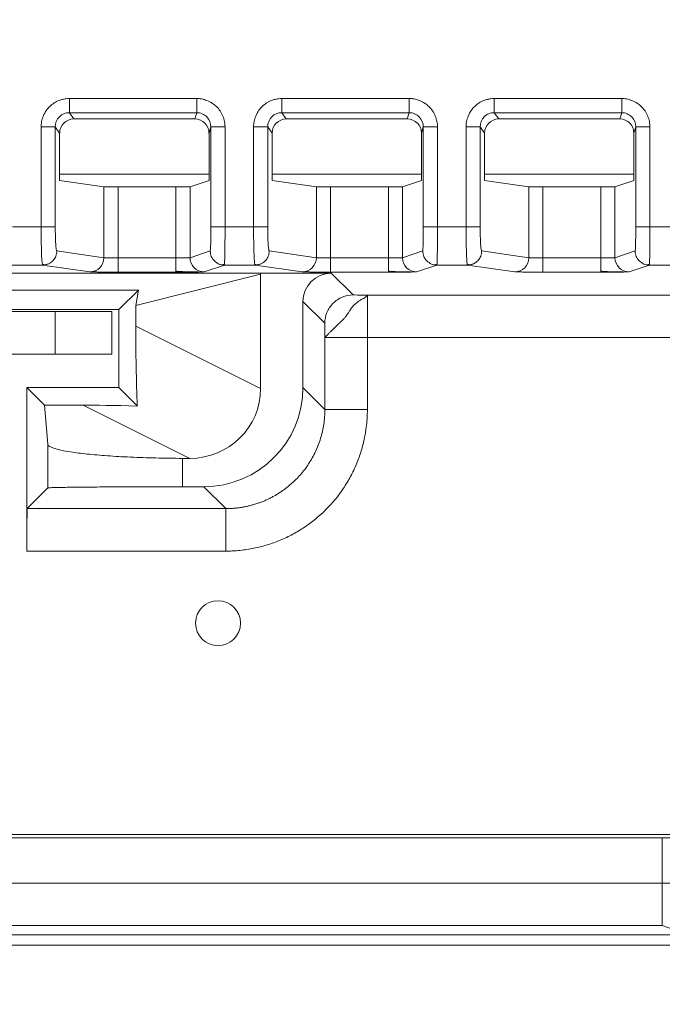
# Model space of a CAD drawing. Header units: millimetres. Extents: x 0 to 594, y 0 to 420.
# Tile 29 of 76: x 134 to 143, y 229 to 243. Entities that reach past the tile are written whole.
import ezdxf

# ---------------------------------------------------------------- set-up
doc = ezdxf.new("R2010")
doc.units = ezdxf.units.MM
doc.styles.add('SLDTEXTSTYLE1', font='TXT', dxfattribs={"width": 0.605})
doc.dimstyles.new('SLDDIMSTYLE0', dxfattribs={"dimtxt": 2.568319, "dimasz": 3.3, "dimexe": 0, "dimexo": 0.0625, "dimgap": 0.64208, "dimtad": 1, "dimdec": 1, "dimlfac": 5, "dimrnd": 1e-09, "dimzin": 12, "dimdsep": 46, "dimtxsty": 'SLDTEXTSTYLE1', "dimsah": 1, "dimcen": 0.09, "dimadec": 0, "dimazin": 3, "dimtfac": 1, "dimtdec": 1, "dimtofl": 0, "dimtmove": 0, "dimatfit": 3, "dimfxl": 1, "dimfrac": 2, "dimtolj": 1, "dimtzin": 12, "dimarcsym": 0})
doc.dimstyles.new('SLDDIMSTYLE3', dxfattribs={"dimtxt": 2.568319, "dimasz": 3.3, "dimexe": 0, "dimexo": 0.0625, "dimgap": 0.64208, "dimtad": 1, "dimdec": 1, "dimlfac": 5, "dimrnd": 1e-09, "dimzin": 12, "dimdsep": 46, "dimtxsty": 'SLDTEXTSTYLE1', "dimsah": 1, "dimcen": 0.09, "dimadec": 0, "dimazin": 3, "dimtfac": 1, "dimtdec": 1, "dimtmove": 0, "dimatfit": 0, "dimfxl": 1, "dimfrac": 2, "dimtolj": 1, "dimtzin": 12, "dimarcsym": 0})

# ---------------------------------------------------------------- blocks, each defined once
blk = doc.blocks.new('_D_10')
at = {"color": 7, "linetype": 'Continuous', "lineweight": 0}
for p, q in [((115.707, 238.306), (115.707, 208.509)), ((108.707, 234.509), (108.707, 208.509)), ((133.961, 214.042), (133.373, 214.042)), ((133.373, 214.042), (133.373, 210.097)), ((140.33, 214.042), (140.918, 214.042)), ((140.918, 214.042), (140.918, 210.097)), ((133.373, 210.097), (133.961, 210.097)), ((140.918, 210.097), (140.33, 210.097)), ((108.707, 209.509), (102.307, 209.509)), ((115.707, 209.509), (108.707, 209.509)), ((115.707, 209.509), (142.339, 209.509))]:
    blk.add_line(p, q, dxfattribs=at)
for points in [[(108.707, 209.509), (105.407, 210.009), (105.407, 209.009)], [(115.707, 209.509), (119.007, 209.009), (119.007, 210.009)]]:
    blk.add_solid(points, dxfattribs=at)
at = {"color": 7, "linetype": 'Continuous', "lineweight": 0, "char_height": 2.6458, "attachment_point": 1, "style": 'SLDTEXTSTYLE1'}
for s, insert in [('35', (135.186, 218.04)), ('1,4', (134.696, 213.508))]:
    blk.add_mtext(s, dxfattribs=dict(at, insert=insert))
blk = doc.blocks.new('_D_12')
at = {"color": 7, "linetype": 'Continuous', "lineweight": 0}
for p, q in [((184.665, 230.163), (184.665, 236.563)), ((162.794, 230.163), (185.665, 230.163)), ((184.665, 230.163), (184.665, 225.009)), ((115.707, 225.009), (185.665, 225.009)), ((184.665, 225.009), (184.665, 212.459)), ((180.133, 218.584), (180.133, 219.171)), ((180.133, 219.171), (184.077, 219.171)), ((184.077, 219.171), (184.077, 218.584)), ((180.133, 215.154), (180.133, 214.566)), ((184.077, 214.566), (184.077, 215.154)), ((180.133, 214.566), (184.077, 214.566))]:
    blk.add_line(p, q, dxfattribs=at)
for points in [[(184.665, 230.163), (185.165, 233.463), (184.165, 233.463)], [(184.665, 225.009), (184.165, 221.709), (185.165, 221.709)]]:
    blk.add_solid(points, dxfattribs=at)
at = {"color": 7, "linetype": 'Continuous', "lineweight": 0, "attachment_point": 1, "rotation": 90, "style": 'SLDTEXTSTYLE1'}
for s, insert, char_height in [('25,8', (176.135, 213.439), 2.6458), ('1', (180.667, 215.889), 2.646)]:
    blk.add_mtext(s, dxfattribs=dict(at, insert=insert, char_height=char_height))
blk = doc.blocks.new('_D_15')
at = {"color": 7, "linetype": 'Continuous', "lineweight": 0}
for p, q in [((107.707, 372.909), (185.665, 372.909)), ((184.665, 230.163), (184.665, 372.909)), ((180.133, 305.701), (180.133, 306.289)), ((180.133, 306.289), (184.077, 306.289)), ((184.077, 306.289), (184.077, 305.701)), ((180.133, 297.371), (180.133, 296.783)), ((184.077, 296.783), (184.077, 297.371)), ((180.133, 296.783), (184.077, 296.783)), ((162.794, 230.163), (185.665, 230.163))]:
    blk.add_line(p, q, dxfattribs=at)
for points in [[(184.665, 372.909), (184.165, 369.609), (185.165, 369.609)], [(184.665, 230.163), (185.165, 233.463), (184.165, 233.463)]]:
    blk.add_solid(points, dxfattribs=at)
at = {"color": 7, "linetype": 'Continuous', "lineweight": 0, "char_height": 2.6458, "attachment_point": 1, "rotation": 90, "style": 'SLDTEXTSTYLE1'}
for s, insert in [('713,7', (176.135, 297.126)), ('28,1', (180.667, 298.106))]:
    blk.add_mtext(s, dxfattribs=dict(at, insert=insert))

msp = doc.modelspace()

# ---------------------------------------------------------------- linework, layer by layer
at = {"color": 7, "linetype": 'Continuous', "lineweight": 15}
for p, q in [((134.608, 242.116), (136.407, 242.116)), ((134.608, 242.116), (134.608, 241.916)), ((136.407, 242.116), (136.407, 241.916)), ((137.608, 242.116), (139.407, 242.116)), ((137.608, 242.116), (137.608, 241.916)), ((139.407, 242.116), (139.407, 241.916)), ((140.608, 242.116), (142.407, 242.116)), ((140.608, 242.116), (140.608, 241.916)), ((142.407, 242.116), (142.407, 241.916)), ((134.608, 241.916), (136.407, 241.916)), ((134.671, 241.827), (134.608, 241.916)), ((136.407, 241.916), (136.38, 241.827)), ((137.608, 241.916), (139.407, 241.916)), ((137.671, 241.827), (137.608, 241.916)), ((139.407, 241.916), (139.38, 241.827)), ((140.608, 241.916), (142.407, 241.916)), ((140.671, 241.827), (140.608, 241.916)), ((142.407, 241.916), (142.38, 241.827)), ((134.671, 241.827), (136.38, 241.827)), ((137.671, 241.827), (139.38, 241.827)), ((140.671, 241.827), (142.38, 241.827)), ((134.21, 240.304), (134.21, 241.716)), ((134.21, 241.716), (134.409, 241.716)), ((134.409, 240.304), (134.409, 241.716)), ((134.471, 241.628), (134.409, 241.716)), ((134.471, 240.958), (134.471, 241.628)), ((136.606, 241.715), (136.58, 241.627)), ((136.58, 240.958), (136.58, 241.627)), ((136.806, 241.715), (136.606, 241.715)), ((136.606, 241.715), (136.606, 240.304)), ((136.806, 241.715), (136.806, 240.304)), ((137.21, 240.304), (137.21, 241.716)), ((137.21, 241.716), (137.409, 241.716)), ((137.409, 240.304), (137.409, 241.716)), ((137.471, 241.628), (137.409, 241.716)), ((137.471, 240.958), (137.471, 241.628)), ((139.606, 241.715), (139.58, 241.627)), ((139.58, 240.958), (139.58, 241.627)), ((139.806, 241.715), (139.606, 241.715)), ((139.606, 241.715), (139.606, 240.304)), ((139.806, 241.715), (139.806, 240.304)), ((140.21, 240.304), (140.21, 241.716)), ((140.21, 241.716), (140.409, 241.716)), ((140.409, 240.304), (140.409, 241.716)), ((140.471, 241.628), (140.409, 241.716)), ((140.471, 240.958), (140.471, 241.628)), ((142.606, 241.715), (142.58, 241.627)), ((142.58, 240.958), (142.58, 241.627)), ((142.806, 241.715), (142.606, 241.715)), ((142.606, 241.715), (142.606, 240.304)), ((142.806, 241.715), (142.806, 240.304)), ((136.58, 241.048), (134.471, 241.048)), ((139.58, 241.048), (137.471, 241.048)), ((142.58, 241.048), (140.471, 241.048)), ((134.471, 240.958), (135.096, 240.869)), ((136.58, 240.958), (136.312, 240.869)), ((137.471, 240.958), (138.096, 240.869)), ((139.58, 240.958), (139.312, 240.869)), ((140.471, 240.958), (141.096, 240.869)), ((142.58, 240.958), (142.312, 240.869)), ((135.096, 240.869), (135.096, 239.869)), ((135.295, 240.867), (135.295, 239.865)), ((136.113, 240.867), (135.295, 240.867)), ((136.113, 240.867), (136.113, 239.865)), ((136.312, 240.869), (136.312, 239.869)), ((138.096, 240.869), (138.096, 239.869)), ((138.295, 240.867), (138.295, 239.865)), ((139.113, 240.867), (138.295, 240.867)), ((139.113, 240.867), (139.113, 239.865)), ((139.312, 240.869), (139.312, 239.869)), ((141.096, 240.869), (141.096, 239.869)), ((141.295, 240.867), (141.295, 239.865)), ((142.113, 240.867), (141.295, 240.867)), ((142.113, 240.867), (142.113, 239.865)), ((142.312, 240.869), (142.312, 239.869)), ((133.806, 240.304), (134.21, 240.304)), ((136.806, 240.304), (136.606, 240.304)), ((136.806, 240.304), (137.21, 240.304)), ((139.806, 240.304), (139.606, 240.304)), ((139.806, 240.304), (140.21, 240.304)), ((142.806, 240.304), (142.606, 240.304)), ((142.806, 240.304), (143.21, 240.304)), ((135.096, 239.869), (134.43, 239.964)), ((136.597, 239.964), (136.312, 239.869)), ((138.096, 239.869), (137.43, 239.964)), ((139.597, 239.964), (139.312, 239.869)), ((141.096, 239.869), (140.43, 239.964)), ((142.597, 239.964), (142.312, 239.869)), ((134.23, 239.764), (134.227, 239.783)), ((135.295, 239.665), (135.295, 239.865)), ((136.113, 239.865), (135.295, 239.865)), ((136.113, 239.665), (136.113, 239.865)), ((137.23, 239.764), (137.227, 239.783)), ((138.295, 239.665), (138.295, 239.865)), ((139.113, 239.865), (138.295, 239.865)), ((139.113, 239.665), (139.113, 239.865)), ((140.23, 239.764), (140.227, 239.783)), ((141.295, 239.665), (141.295, 239.865)), ((142.113, 239.865), (141.295, 239.865)), ((142.113, 239.665), (142.113, 239.865)), ((126.007, 239.65), (137.307, 239.65)), ((133.797, 239.764), (134.23, 239.764)), ((134.896, 239.669), (134.23, 239.764)), ((136.113, 239.665), (135.295, 239.665)), ((136.797, 239.764), (136.512, 239.669)), ((136.799, 239.776), (136.797, 239.764)), ((136.797, 239.764), (137.23, 239.764)), ((137.896, 239.669), (137.23, 239.764)), ((137.307, 239.65), (138.307, 239.65)), ((139.113, 239.665), (138.295, 239.665)), ((138.615, 239.343), (138.307, 239.65)), ((139.797, 239.764), (139.512, 239.669)), ((139.799, 239.776), (139.797, 239.764)), ((139.797, 239.764), (140.23, 239.764)), ((140.896, 239.669), (140.23, 239.764)), ((142.113, 239.665), (141.295, 239.665)), ((142.797, 239.764), (142.512, 239.669)), ((142.799, 239.776), (142.797, 239.764)), ((142.797, 239.764), (143.23, 239.764)), ((137.307, 239.636), (135.545, 239.195)), ((137.307, 239.639), (137.307, 238.021)), ((126.732, 239.41), (135.582, 239.41)), ((135.307, 239.136), (135.582, 239.41)), ((135.582, 239.41), (135.545, 239.195)), ((137.907, 238.036), (137.907, 239.25)), ((138.215, 238.943), (137.907, 239.25)), ((157.216, 239.341), (138.816, 239.341)), ((138.816, 239.341), (138.816, 238.741)), ((127.007, 239.136), (135.307, 239.136)), ((128.107, 239.109), (134.407, 239.109)), ((134.407, 238.509), (134.407, 239.109)), ((134.407, 239.109), (135.207, 239.109)), ((135.207, 238.509), (135.207, 239.109)), ((135.307, 239.136), (135.307, 238.036)), ((135.545, 239.195), (135.545, 238.902)), ((137.307, 238.021), (135.545, 238.902)), ((138.216, 237.727), (138.216, 238.741)), ((138.816, 238.741), (138.216, 238.741)), ((157.216, 238.741), (138.816, 238.741)), ((138.816, 237.727), (138.816, 238.741)), ((134.407, 238.509), (128.107, 238.509)), ((135.207, 238.509), (134.407, 238.509)), ((134.007, 235.727), (134.007, 238.036)), ((134.007, 238.036), (134.256, 237.787)), ((135.307, 238.036), (134.007, 238.036)), ((135.568, 237.775), (135.307, 238.036)), ((137.907, 238.036), (138.216, 237.727)), ((134.805, 237.787), (134.256, 237.787)), ((134.304, 237.234), (134.256, 237.787)), ((136.307, 237.036), (134.805, 237.787)), ((134.304, 236.618), (134.304, 237.234)), ((136.207, 237.036), (136.207, 236.636)), ((136.307, 237.036), (136.207, 237.036)), ((134.013, 236.327), (134.304, 236.618)), ((136.507, 236.636), (136.207, 236.636)), ((136.207, 236.636), (136.207, 236.636)), ((136.507, 236.636), (136.816, 236.327)), ((134.013, 236.327), (136.816, 236.327)), ((134.007, 235.727), (136.816, 235.727)), ((157.216, 231.725), (127.707, 231.725)), ((127.707, 231.681), (142.981, 231.681)), ((142.981, 231.039), (142.981, 231.681)), ((142.981, 230.439), (142.981, 231.039)), ((142.981, 231.039), (143.58, 231.039)), ((143.138, 230.386), (142.981, 230.439)), ((162.703, 230.309), (127.707, 230.309)), ((162.794, 230.163), (127.707, 230.163))]:
    msp.add_line(p, q, dxfattribs=at)
at = {"color": 8, "linetype": 'Continuous', "lineweight": 15}
for p, q in [((127.707, 231.039), (142.981, 231.039)), ((127.707, 230.439), (142.981, 230.439))]:
    msp.add_line(p, q, dxfattribs=at)
at = {"color": 7, "linetype": 'Continuous', "lineweight": 15}
msp.add_circle((136.707, 234.709), 0.317, dxfattribs=at)
for centre, start, end in [((134.896, 239.869), 270.0882, 0.0166), ((136.512, 239.869), 180.0066, 269.976), ((137.896, 239.869), 270.0882, 0.0166), ((139.512, 239.869), 180.0066, 269.976), ((140.896, 239.869), 270.0882, 0.0166), ((142.512, 239.869), 180.0066, 269.976)]:
    msp.add_arc(centre, 0.2, start, end, dxfattribs=at)
for centre, major_axis, ratio, start_param, end_param in [((134.672, 241.627), (-0.115, 0.165), 0.994351, 5.675727, 7.241202), ((136.38, 241.627), (-0.058, -0.192), 0.995856, 1.862759, 3.431274), ((137.672, 241.627), (-0.115, 0.165), 0.994351, 5.675727, 7.241202), ((139.38, 241.627), (-0.058, -0.192), 0.995856, 1.862759, 3.431274), ((140.672, 241.627), (-0.115, 0.165), 0.994351, 5.675727, 7.241202), ((142.38, 241.627), (-0.058, -0.192), 0.995856, 1.862759, 3.431274), ((135.295, 240.869), (0.2, 0), 0.008727, 3.202679, 4.712389), ((136.113, 240.869), (0.2, 0), 0.008727, 4.712389, 6.257005), ((138.295, 240.869), (0.2, 0), 0.008727, 3.202679, 4.712389), ((139.113, 240.869), (0.2, 0), 0.008727, 4.712389, 6.257005), ((141.295, 240.869), (0.2, 0), 0.008727, 3.202679, 4.712389), ((142.113, 240.869), (0.2, 0), 0.008727, 4.712389, 6.257005), ((138.307, 239.25), (-0.283, 0.283), 0.999924, 5.497825, 7.068545), ((135.591, 238.389), (-0.021, 1.128), 0.036703, 1.097616, 2.145155), ((136.288, 238.041), (-0.917, 0.458), 0.9759, 2.044273, 3.595554), ((136.507, 238.036), (0.99, -0.99), 0.999924, 5.497825, 7.068545), ((136.987, 237.691), (2.409, -0.087), 0.016865, 2.201372, 2.705114), ((134.013, 235.727), (0, 0.6), 0.008727, 0.008727, 1.570796), ((142.981, 231.686), (0.6, 0), 0.008727, 4.712389, 6.230825)]:
    msp.add_ellipse(centre, major_axis=major_axis, ratio=ratio, start_param=start_param, end_param=end_param, dxfattribs=at)
for points, knots in [([(134.21, 241.716), (134.21, 241.725), (134.21, 241.742), (134.213, 241.768), (134.217, 241.798), (134.226, 241.831), (134.245, 241.886), (134.278, 241.946), (134.332, 242.008), (134.392, 242.055), (134.455, 242.087), (134.511, 242.105), (134.559, 242.114), (134.592, 242.115), (134.608, 242.116)], [0, 0, 0, 0, 0.041722, 0.08275, 0.123254, 0.185626, 0.249176, 0.399084, 0.51199, 0.638657, 0.766128, 0.844073, 0.921633, 1, 1, 1, 1]), ([(136.407, 242.116), (136.415, 242.116), (136.431, 242.115), (136.455, 242.113), (136.483, 242.109), (136.515, 242.101), (136.567, 242.084), (136.626, 242.053), (136.689, 242.002), (136.739, 241.942), (136.771, 241.881), (136.79, 241.83), (136.799, 241.792), (136.805, 241.754), (136.806, 241.728), (136.806, 241.715)], [0, 0, 0, 0, 0.03894, 0.077386, 0.11548, 0.174397, 0.234168, 0.37707, 0.48817, 0.61855, 0.750792, 0.814173, 0.876702, 0.937597, 1, 1, 1, 1]), ([(137.21, 241.716), (137.21, 241.725), (137.21, 241.742), (137.213, 241.768), (137.217, 241.798), (137.226, 241.831), (137.245, 241.886), (137.278, 241.946), (137.332, 242.008), (137.392, 242.055), (137.455, 242.087), (137.511, 242.105), (137.559, 242.114), (137.592, 242.115), (137.608, 242.116)], [0, 0, 0, 0, 0.041722, 0.08275, 0.123254, 0.185626, 0.249176, 0.399084, 0.51199, 0.638657, 0.766128, 0.844073, 0.921633, 1, 1, 1, 1]), ([(139.407, 242.116), (139.415, 242.116), (139.431, 242.115), (139.455, 242.113), (139.483, 242.109), (139.515, 242.101), (139.567, 242.084), (139.626, 242.053), (139.689, 242.002), (139.739, 241.942), (139.771, 241.881), (139.79, 241.83), (139.799, 241.792), (139.805, 241.754), (139.806, 241.728), (139.806, 241.715)], [0, 0, 0, 0, 0.03894, 0.077386, 0.11548, 0.174397, 0.234168, 0.37707, 0.48817, 0.61855, 0.750792, 0.814173, 0.876702, 0.937597, 1, 1, 1, 1]), ([(140.21, 241.716), (140.21, 241.725), (140.21, 241.742), (140.213, 241.768), (140.217, 241.798), (140.226, 241.831), (140.245, 241.886), (140.278, 241.946), (140.332, 242.008), (140.392, 242.055), (140.455, 242.087), (140.511, 242.105), (140.559, 242.114), (140.592, 242.115), (140.608, 242.116)], [0, 0, 0, 0, 0.0417224, 0.0827505, 0.1232536, 0.1856256, 0.2491758, 0.3990841, 0.5119898, 0.6386572, 0.766128, 0.8440733, 0.9216331, 1, 1, 1, 1]), ([(142.407, 242.116), (142.415, 242.116), (142.431, 242.115), (142.455, 242.113), (142.483, 242.109), (142.515, 242.101), (142.567, 242.084), (142.626, 242.053), (142.689, 242.002), (142.739, 241.942), (142.771, 241.881), (142.79, 241.83), (142.799, 241.792), (142.805, 241.754), (142.806, 241.728), (142.806, 241.715)], [0, 0, 0, 0, 0.03894, 0.077386, 0.11548, 0.174397, 0.234168, 0.37707, 0.48817, 0.61855, 0.750792, 0.814173, 0.876702, 0.937597, 1, 1, 1, 1]), ([(134.409, 241.716), (134.409, 241.769), (134.43, 241.821), (134.485, 241.877), (134.508, 241.892), (134.556, 241.911), (134.582, 241.917), (134.608, 241.916)], [0, 0, 0, 0, 0.5, 0.5, 0.75, 0.75, 1, 1, 1, 1]), ([(136.407, 241.916), (136.433, 241.916), (136.459, 241.911), (136.507, 241.891), (136.53, 241.876), (136.585, 241.82), (136.606, 241.768), (136.606, 241.715)], [0, 0, 0, 0, 0.25, 0.25, 0.5, 0.5, 1, 1, 1, 1]), ([(137.409, 241.716), (137.409, 241.769), (137.43, 241.821), (137.485, 241.877), (137.508, 241.892), (137.556, 241.911), (137.582, 241.917), (137.608, 241.916)], [0, 0, 0, 0, 0.5, 0.5, 0.75, 0.75, 1, 1, 1, 1]), ([(139.407, 241.916), (139.433, 241.916), (139.459, 241.911), (139.507, 241.891), (139.53, 241.876), (139.585, 241.82), (139.606, 241.768), (139.606, 241.715)], [0, 0, 0, 0, 0.25, 0.25, 0.5, 0.5, 1, 1, 1, 1]), ([(140.409, 241.716), (140.409, 241.769), (140.43, 241.821), (140.485, 241.877), (140.508, 241.892), (140.556, 241.911), (140.582, 241.917), (140.608, 241.916)], [0, 0, 0, 0, 0.5, 0.5, 0.75, 0.75, 1, 1, 1, 1]), ([(142.407, 241.916), (142.433, 241.916), (142.459, 241.911), (142.507, 241.891), (142.53, 241.876), (142.585, 241.82), (142.606, 241.768), (142.606, 241.715)], [0, 0, 0, 0, 0.25, 0.25, 0.5, 0.5, 1, 1, 1, 1]), ([(134.21, 240.304), (134.26, 240.304), (134.31, 240.304), (134.383, 240.304), (134.406, 240.304), (134.409, 240.304)], [0, 0, 0, 0, 0.5, 0.5, 1, 1, 1, 1]), ([(134.43, 239.964), (134.427, 239.964), (134.425, 239.973), (134.42, 240.008), (134.417, 240.033), (134.413, 240.096), (134.412, 240.133), (134.41, 240.215), (134.409, 240.259), (134.409, 240.304)], [0, 0, 0, 0, 0.25, 0.25, 0.5, 0.5, 0.75, 0.75, 1, 1, 1, 1]), ([(136.606, 240.304), (136.606, 240.259), (136.606, 240.215), (136.605, 240.133), (136.604, 240.096), (136.603, 240.033), (136.602, 240.008), (136.599, 239.973), (136.598, 239.964), (136.597, 239.964)], [0, 0, 0, 0, 0.25, 0.25, 0.5, 0.5, 0.75, 0.75, 1, 1, 1, 1]), ([(137.21, 240.304), (137.26, 240.304), (137.31, 240.304), (137.383, 240.304), (137.406, 240.304), (137.409, 240.304)], [0, 0, 0, 0, 0.5, 0.5, 1, 1, 1, 1]), ([(137.43, 239.964), (137.427, 239.964), (137.425, 239.973), (137.42, 240.008), (137.417, 240.033), (137.413, 240.096), (137.412, 240.133), (137.41, 240.215), (137.409, 240.259), (137.409, 240.304)], [0, 0, 0, 0, 0.25, 0.25, 0.5, 0.5, 0.75, 0.75, 1, 1, 1, 1]), ([(139.606, 240.304), (139.606, 240.259), (139.606, 240.215), (139.605, 240.133), (139.604, 240.096), (139.603, 240.033), (139.602, 240.008), (139.599, 239.973), (139.598, 239.964), (139.597, 239.964)], [0, 0, 0, 0, 0.25, 0.25, 0.5, 0.5, 0.75, 0.75, 1, 1, 1, 1]), ([(140.21, 240.304), (140.26, 240.304), (140.31, 240.304), (140.383, 240.304), (140.406, 240.304), (140.409, 240.304)], [0, 0, 0, 0, 0.5, 0.5, 1, 1, 1, 1]), ([(140.43, 239.964), (140.427, 239.964), (140.425, 239.973), (140.42, 240.008), (140.417, 240.033), (140.413, 240.096), (140.412, 240.133), (140.41, 240.215), (140.409, 240.259), (140.409, 240.304)], [0, 0, 0, 0, 0.25, 0.25, 0.5, 0.5, 0.75, 0.75, 1, 1, 1, 1]), ([(142.606, 240.304), (142.606, 240.259), (142.606, 240.215), (142.605, 240.133), (142.604, 240.096), (142.603, 240.033), (142.602, 240.008), (142.599, 239.973), (142.598, 239.964), (142.597, 239.964)], [0, 0, 0, 0, 0.25, 0.25, 0.5, 0.5, 0.75, 0.75, 1, 1, 1, 1]), ([(134.23, 239.764), (134.266, 239.764), (134.305, 239.774), (134.357, 239.808), (134.372, 239.822), (134.398, 239.854), (134.409, 239.872), (134.416, 239.89)], [0, 0, 0, 0, 0.5, 0.5, 0.75, 0.75, 1, 1, 1, 1]), ([(135.295, 239.865), (135.245, 239.865), (135.195, 239.866), (135.122, 239.867), (135.099, 239.868), (135.096, 239.869)], [0, 0, 0, 0, 0.5, 0.5, 1, 1, 1, 1]), ([(136.312, 239.869), (136.311, 239.868), (136.289, 239.867), (136.215, 239.866), (136.164, 239.865), (136.113, 239.865)], [0, 0, 0, 0, 0.5, 0.5, 1, 1, 1, 1]), ([(137.23, 239.764), (137.266, 239.764), (137.305, 239.774), (137.357, 239.808), (137.372, 239.822), (137.398, 239.854), (137.409, 239.872), (137.416, 239.89)], [0, 0, 0, 0, 0.5, 0.5, 0.75, 0.75, 1, 1, 1, 1]), ([(138.295, 239.865), (138.245, 239.865), (138.195, 239.866), (138.122, 239.867), (138.099, 239.868), (138.096, 239.869)], [0, 0, 0, 0, 0.5, 0.5, 1, 1, 1, 1]), ([(139.312, 239.869), (139.311, 239.868), (139.289, 239.867), (139.215, 239.866), (139.164, 239.865), (139.113, 239.865)], [0, 0, 0, 0, 0.5, 0.5, 1, 1, 1, 1]), ([(140.23, 239.764), (140.266, 239.764), (140.305, 239.774), (140.357, 239.808), (140.372, 239.822), (140.398, 239.854), (140.409, 239.872), (140.416, 239.89)], [0, 0, 0, 0, 0.5, 0.5, 0.75, 0.75, 1, 1, 1, 1]), ([(141.295, 239.865), (141.245, 239.865), (141.195, 239.866), (141.122, 239.867), (141.099, 239.868), (141.096, 239.869)], [0, 0, 0, 0, 0.5, 0.5, 1, 1, 1, 1]), ([(142.312, 239.869), (142.311, 239.868), (142.289, 239.867), (142.215, 239.866), (142.164, 239.865), (142.113, 239.865)], [0, 0, 0, 0, 0.5, 0.5, 1, 1, 1, 1]), ([(134.222, 239.774), (134.236, 239.772), (134.264, 239.766), (134.292, 239.775), (134.307, 239.779)], [0, 0, 0, 0, 0.49673, 1, 1, 1, 1]), ([(135.295, 239.665), (135.246, 239.666), (135.145, 239.666), (135.037, 239.666), (135.001, 239.667), (134.994, 239.667)], [0, 0, 0, 0, 0.43175, 0.88509, 1, 1, 1, 1]), ([(136.109, 239.679), (136.135, 239.677), (136.188, 239.672), (136.27, 239.669), (136.353, 239.667), (136.401, 239.667), (136.425, 239.667)], [0, 0, 0, 0, 0.23229, 0.47646, 0.732441, 1, 1, 1, 1]), ([(136.512, 239.669), (136.512, 239.669), (136.511, 239.669), (136.508, 239.668), (136.503, 239.668), (136.494, 239.668), (136.473, 239.667), (136.44, 239.667), (136.386, 239.666), (136.326, 239.666), (136.264, 239.666), (136.209, 239.666), (136.161, 239.665), (136.129, 239.665), (136.113, 239.665)], [0, 0, 0, 0, 0.041673, 0.082697, 0.123238, 0.185519, 0.248965, 0.39837, 0.510919, 0.637556, 0.765023, 0.843373, 0.921309, 1, 1, 1, 1]), ([(136.72, 239.779), (136.734, 239.775), (136.761, 239.767), (136.788, 239.772), (136.801, 239.774)], [0, 0, 0, 0, 0.503413, 1, 1, 1, 1]), ([(136.797, 239.764), (136.77, 239.764), (136.742, 239.765), (136.72, 239.779), (136.72, 239.779)], [0, 0, 0, 0, 0.997045, 1, 1, 1, 1]), ([(137.222, 239.774), (137.236, 239.772), (137.264, 239.766), (137.292, 239.775), (137.307, 239.779)], [0, 0, 0, 0, 0.49673, 1, 1, 1, 1]), ([(138.295, 239.665), (138.246, 239.666), (138.145, 239.666), (138.037, 239.666), (138.001, 239.667), (137.994, 239.667)], [0, 0, 0, 0, 0.43175, 0.88509, 1, 1, 1, 1]), ([(139.109, 239.679), (139.135, 239.677), (139.188, 239.672), (139.27, 239.669), (139.353, 239.667), (139.401, 239.667), (139.425, 239.667)], [0, 0, 0, 0, 0.23229, 0.47646, 0.732441, 1, 1, 1, 1]), ([(139.512, 239.669), (139.512, 239.669), (139.511, 239.669), (139.508, 239.668), (139.503, 239.668), (139.494, 239.668), (139.473, 239.667), (139.44, 239.667), (139.386, 239.666), (139.326, 239.666), (139.264, 239.666), (139.209, 239.666), (139.161, 239.665), (139.129, 239.665), (139.113, 239.665)], [0, 0, 0, 0, 0.0416735, 0.0826975, 0.1232378, 0.1855192, 0.2489645, 0.3983695, 0.5109187, 0.6375563, 0.7650228, 0.8433729, 0.9213091, 1, 1, 1, 1]), ([(139.72, 239.779), (139.734, 239.775), (139.761, 239.767), (139.788, 239.772), (139.801, 239.774)], [0, 0, 0, 0, 0.5034133, 1, 1, 1, 1]), ([(139.797, 239.764), (139.77, 239.764), (139.742, 239.765), (139.72, 239.779), (139.72, 239.779)], [0, 0, 0, 0, 0.997045, 1, 1, 1, 1]), ([(140.222, 239.774), (140.236, 239.772), (140.264, 239.766), (140.292, 239.775), (140.307, 239.779)], [0, 0, 0, 0, 0.49673, 1, 1, 1, 1]), ([(141.295, 239.665), (141.246, 239.666), (141.145, 239.666), (141.037, 239.666), (141.001, 239.667), (140.994, 239.667)], [0, 0, 0, 0, 0.43175, 0.88509, 1, 1, 1, 1]), ([(142.109, 239.679), (142.135, 239.677), (142.188, 239.672), (142.27, 239.669), (142.353, 239.667), (142.401, 239.667), (142.425, 239.667)], [0, 0, 0, 0, 0.23229, 0.47646, 0.732441, 1, 1, 1, 1]), ([(142.512, 239.669), (142.512, 239.669), (142.511, 239.669), (142.508, 239.668), (142.503, 239.668), (142.494, 239.668), (142.473, 239.667), (142.44, 239.667), (142.386, 239.666), (142.326, 239.666), (142.264, 239.666), (142.209, 239.666), (142.161, 239.665), (142.129, 239.665), (142.113, 239.665)], [0, 0, 0, 0, 0.041673, 0.082697, 0.123238, 0.185519, 0.248965, 0.39837, 0.510919, 0.637556, 0.765023, 0.843373, 0.921309, 1, 1, 1, 1]), ([(142.72, 239.779), (142.734, 239.775), (142.761, 239.767), (142.788, 239.772), (142.801, 239.774)], [0, 0, 0, 0, 0.503413, 1, 1, 1, 1]), ([(142.797, 239.764), (142.77, 239.764), (142.742, 239.765), (142.72, 239.779), (142.72, 239.779)], [0, 0, 0, 0, 0.997045, 1, 1, 1, 1]), ([(138.215, 238.943), (138.215, 238.995), (138.225, 239.047), (138.265, 239.144), (138.295, 239.188), (138.369, 239.262), (138.413, 239.292), (138.51, 239.332), (138.562, 239.343), (138.615, 239.343)], [0, 0, 0, 0, 0.25, 0.25, 0.5, 0.5, 0.75, 0.75, 1, 1, 1, 1]), ([(138.216, 238.741), (138.217, 238.742), (138.217, 238.743), (138.22, 238.747), (138.225, 238.752), (138.231, 238.758), (138.24, 238.767), (138.25, 238.777), (138.261, 238.788), (138.274, 238.802), (138.288, 238.816), (138.31, 238.839), (138.346, 238.875), (138.396, 238.922), (138.447, 238.969), (138.485, 239.008), (138.513, 239.039), (138.534, 239.069), (138.554, 239.102), (138.575, 239.134), (138.601, 239.174), (138.641, 239.218), (138.688, 239.251), (138.721, 239.271), (138.739, 239.282), (138.756, 239.291), (138.771, 239.299), (138.783, 239.308), (138.794, 239.316), (138.803, 239.325), (138.811, 239.334), (138.815, 239.34), (138.816, 239.34), (138.816, 239.341)], [0, 0, 0, 0, 0.025759, 0.051158, 0.076267, 0.10117, 0.125967, 0.150752, 0.175557, 0.200393, 0.225267, 0.250189, 0.304814, 0.378278, 0.43065, 0.472326, 0.503603, 0.525949, 0.558246, 0.596634, 0.622125, 0.685144, 0.751714, 0.772421, 0.792476, 0.811954, 0.829531, 0.848934, 0.870264, 0.893865, 0.926118, 0.972811, 1, 1, 1, 1]), ([(138.216, 238.741), (138.216, 238.747), (138.216, 238.759), (138.216, 238.778), (138.216, 238.796), (138.216, 238.814), (138.216, 238.832), (138.216, 238.854), (138.216, 238.879), (138.216, 238.901), (138.215, 238.916), (138.215, 238.926), (138.215, 238.935), (138.215, 238.941), (138.215, 238.942), (138.215, 238.943)], [0, 0, 0, 0, 0.059673, 0.120364, 0.182696, 0.247247, 0.310355, 0.374682, 0.503005, 0.630625, 0.693961, 0.756217, 0.840439, 0.921099, 1, 1, 1, 1]), ([(136.816, 236.327), (136.835, 236.327), (136.871, 236.327), (136.926, 236.331), (136.98, 236.336), (137.034, 236.343), (137.087, 236.353), (137.14, 236.364), (137.191, 236.377), (137.242, 236.393), (137.292, 236.41), (137.342, 236.428), (137.39, 236.449), (137.437, 236.471), (137.483, 236.495), (137.528, 236.52), (137.571, 236.547), (137.614, 236.575), (137.655, 236.605), (137.694, 236.636), (137.733, 236.668), (137.77, 236.701), (137.817, 236.746), (137.872, 236.805), (137.932, 236.879), (137.988, 236.959), (138.039, 237.043), (138.085, 237.131), (138.124, 237.223), (138.157, 237.319), (138.183, 237.417), (138.202, 237.519), (138.214, 237.622), (138.216, 237.692), (138.216, 237.727)], [0, 0, 0, 0, 0.0250482, 0.0499701, 0.0747657, 0.0994351, 0.1239781, 0.1483948, 0.1726853, 0.1968495, 0.2208875, 0.2447992, 0.2685847, 0.2922439, 0.3157769, 0.3391837, 0.3624643, 0.3856187, 0.4086469, 0.4315489, 0.4543248, 0.4769744, 0.499498, 0.5427809, 0.5865071, 0.6306767, 0.6752896, 0.720346, 0.765846, 0.8117894, 0.8581765, 0.9050073, 0.9522818, 1, 1, 1, 1]), ([(136.816, 235.727), (136.828, 235.727), (136.861, 235.727), (136.928, 235.729), (137.017, 235.736), (137.115, 235.748), (137.244, 235.771), (137.402, 235.811), (137.587, 235.878), (137.764, 235.962), (137.987, 236.096), (138.24, 236.304), (138.447, 236.556), (138.582, 236.78), (138.666, 236.958), (138.732, 237.142), (138.771, 237.295), (138.794, 237.424), (138.808, 237.53), (138.815, 237.635), (138.816, 237.702), (138.816, 237.727)], [0, 0, 0, 0, 0.010855, 0.032149, 0.063878, 0.095865, 0.126591, 0.188966, 0.251459, 0.31392, 0.376174, 0.500083, 0.624101, 0.68647, 0.749052, 0.811607, 0.873918, 0.89967, 0.936432, 0.976148, 1, 1, 1, 1]), ([(138.816, 237.727), (138.746, 237.727), (138.67, 237.727), (138.523, 237.727), (138.452, 237.727), (138.335, 237.727), (138.289, 237.727), (138.23, 237.727), (138.217, 237.727), (138.216, 237.727)], [0, 0, 0, 0, 0.25, 0.25, 0.5, 0.5, 0.75, 0.75, 1, 1, 1, 1]), ([(134.304, 237.234), (134.305, 237.221), (134.318, 237.209), (134.355, 237.19), (134.37, 237.184), (134.406, 237.172), (134.428, 237.166), (134.499, 237.148), (134.557, 237.137), (134.659, 237.122), (134.696, 237.116), (134.774, 237.106), (134.816, 237.102), (134.947, 237.088), (135.042, 237.08), (135.196, 237.069), (135.25, 237.065), (135.36, 237.059), (135.416, 237.056), (135.588, 237.048), (135.706, 237.044), (135.891, 237.04), (135.954, 237.038), (136.08, 237.037), (136.144, 237.036), (136.207, 237.036)], [0, 0, 0, 0, 0.125, 0.125, 0.1875, 0.1875, 0.25, 0.25, 0.375, 0.375, 0.4375, 0.4375, 0.5, 0.5, 0.625, 0.625, 0.6875, 0.6875, 0.75, 0.75, 0.875, 0.875, 0.9375, 0.9375, 1, 1, 1, 1]), ([(136.207, 236.636), (136.08, 236.636), (135.956, 236.635), (135.773, 236.635), (135.713, 236.635), (135.593, 236.635), (135.534, 236.634), (135.361, 236.634), (135.252, 236.633), (135.047, 236.632), (134.95, 236.631), (134.775, 236.63), (134.697, 236.629), (134.594, 236.627), (134.562, 236.627), (134.503, 236.626), (134.476, 236.625), (134.405, 236.624), (134.369, 236.623), (134.331, 236.621), (134.322, 236.621), (134.308, 236.619), (134.305, 236.619), (134.304, 236.618)], [0, 0, 0, 0, 0.125, 0.125, 0.1875, 0.1875, 0.25, 0.25, 0.375, 0.375, 0.5, 0.5, 0.625, 0.625, 0.6875, 0.6875, 0.75, 0.75, 0.875, 0.875, 0.9375, 0.9375, 1, 1, 1, 1]), ([(136.816, 235.727), (136.816, 235.805), (136.816, 235.883), (136.816, 236.027), (136.816, 236.094), (136.816, 236.205), (136.816, 236.249), (136.816, 236.31), (136.816, 236.326), (136.816, 236.327)], [0, 0, 0, 0, 0.25, 0.25, 0.5, 0.5, 0.75, 0.75, 1, 1, 1, 1])]:
    msp.add_open_spline(points, degree=3, knots=knots, dxfattribs=at)
at = {"color": 8, "linetype": 'Continuous', "lineweight": 15}
for points, knots in [([(134.227, 239.783), (134.225, 239.788), (134.221, 239.804), (134.216, 239.895), (134.213, 240.005), (134.21, 240.13), (134.21, 240.235), (134.21, 240.304)], [0, 0, 0, 0, 0.153076, 0.433933, 0.581552, 0.725308, 1, 1, 1, 1]), ([(136.806, 240.304), (136.806, 240.236), (136.806, 240.096), (136.804, 239.924), (136.801, 239.826), (136.8, 239.783), (136.799, 239.778), (136.799, 239.776)], [0, 0, 0, 0, 0.27396, 0.562802, 0.802106, 0.955482, 1, 1, 1, 1]), ([(137.227, 239.783), (137.225, 239.788), (137.221, 239.804), (137.216, 239.895), (137.213, 240.005), (137.21, 240.13), (137.21, 240.235), (137.21, 240.304)], [0, 0, 0, 0, 0.153076, 0.433933, 0.581552, 0.725308, 1, 1, 1, 1]), ([(139.806, 240.304), (139.806, 240.236), (139.806, 240.096), (139.804, 239.924), (139.801, 239.826), (139.8, 239.783), (139.799, 239.778), (139.799, 239.776)], [0, 0, 0, 0, 0.27396, 0.562802, 0.802106, 0.955482, 1, 1, 1, 1]), ([(140.227, 239.783), (140.225, 239.788), (140.221, 239.804), (140.216, 239.895), (140.213, 240.005), (140.21, 240.13), (140.21, 240.235), (140.21, 240.304)], [0, 0, 0, 0, 0.153076, 0.433933, 0.581552, 0.725308, 1, 1, 1, 1]), ([(142.806, 240.304), (142.806, 240.236), (142.806, 240.096), (142.804, 239.924), (142.801, 239.826), (142.8, 239.783), (142.799, 239.778), (142.799, 239.776)], [0, 0, 0, 0, 0.27396, 0.562802, 0.802106, 0.955482, 1, 1, 1, 1]), ([(136.72, 239.779), (136.698, 239.792), (136.652, 239.817), (136.606, 239.886), (136.6, 239.938), (136.597, 239.964)], [0, 0, 0, 0, 0.332674, 0.666337, 1, 1, 1, 1]), ([(139.72, 239.779), (139.698, 239.792), (139.652, 239.817), (139.606, 239.886), (139.6, 239.938), (139.597, 239.964)], [0, 0, 0, 0, 0.332674, 0.666337, 1, 1, 1, 1]), ([(142.72, 239.779), (142.698, 239.792), (142.652, 239.817), (142.606, 239.886), (142.6, 239.938), (142.597, 239.964)], [0, 0, 0, 0, 0.332674, 0.666337, 1, 1, 1, 1]), ([(134.994, 239.667), (134.97, 239.667), (134.915, 239.668), (134.903, 239.668), (134.896, 239.669)], [0, 0, 0, 0, 0.44337, 1, 1, 1, 1]), ([(137.994, 239.667), (137.97, 239.667), (137.915, 239.668), (137.903, 239.668), (137.896, 239.669)], [0, 0, 0, 0, 0.44337, 1, 1, 1, 1]), ([(140.994, 239.667), (140.97, 239.667), (140.915, 239.668), (140.903, 239.668), (140.896, 239.669)], [0, 0, 0, 0, 0.44337, 1, 1, 1, 1])]:
    msp.add_open_spline(points, degree=3, knots=knots, dxfattribs=at)
for points in [[(134.416, 239.89), (134.426, 239.915), (134.43, 239.94), (134.43, 239.964)], [(137.416, 239.89), (137.426, 239.915), (137.43, 239.94), (137.43, 239.964)], [(140.416, 239.89), (140.426, 239.915), (140.43, 239.94), (140.43, 239.964)]]:
    msp.add_open_spline(points, degree=3, dxfattribs=at)
at = {"color": 7, "linetype": 'Continuous', "lineweight": 15}
msp.add_open_spline([(138.816, 239.341), (138.717, 239.341), (138.615, 239.342), (138.615, 239.343)], degree=3, dxfattribs=at)

# ---------------------------------------------------------------- dimensions: what is measured, and where the dimension line sits
at = {"color": 7, "linetype": 'Continuous', "lineweight": 0}
for base, p2, dimstyle, picture, middle in [((184.665, 372.909), (107.707, 372.909), 'SLDDIMSTYLE0', '_D_15', (184.665, 301.536)), ((184.665, 225.009), (115.707, 225.009), 'SLDDIMSTYLE3', '_D_12', (184.665, 216.869))]:
    dim = msp.add_linear_dim(base=base, p1=(162.794, 230.163), p2=p2, angle=90, dimstyle=dimstyle, dxfattribs=at)
    dim.commit()
    dim.dimension.update_dxf_attribs({"geometry": picture, "text_midpoint": middle, "dimtype": 160})
dim = msp.add_linear_dim(base=(108.707, 209.509), p1=(115.707, 238.306), p2=(108.707, 234.509), dimstyle='SLDDIMSTYLE3', dxfattribs=at)
dim.commit()
dim.dimension.update_dxf_attribs({"geometry": '_D_10', "text_midpoint": (137.146, 209.509), "dimtype": 160})

doc.saveas('drawing.dxf')
